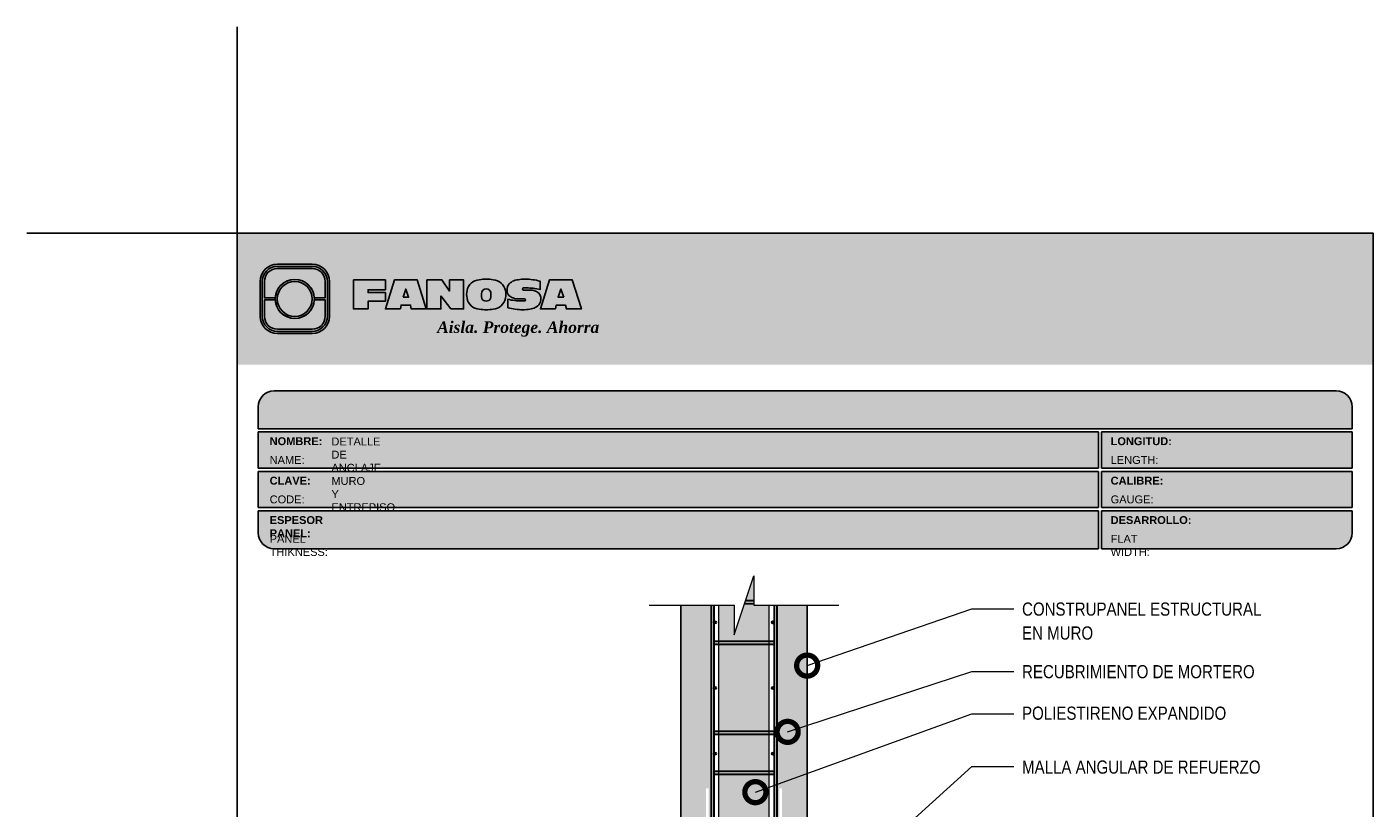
# Model space of a CAD drawing. Header units: millimetres. Extents: x 0 to 30, y 0 to 35.5.
# Tile 2 of 2: x 0 to 25.6, y 20.7 to 35.5. Entities that reach past the tile are written whole.
import ezdxf

# ---------------------------------------------------------------- set-up
doc = ezdxf.new("R2010")
doc.units = ezdxf.units.MM
doc.linetypes.add('CONTINUA', pattern=[0])
doc.linetypes.add('DASHED2', pattern=[9.524999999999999, 6.35, -3.175])
for name, color, linetype, lineweight in [('CONSTRUPANEL', 170, 'Continuous', 20), ('hatch', 252, 'Continuous', 0), ('LAMINA ACCESORIOS', 1, 'Continuous', 30), ('TEXTO', 7, 'DASHED2', 0), ('TEXTO CUADRO DATOS', 251, 'Continuous', 0)]:
    doc.layers.add(name, color=color, linetype=linetype, lineweight=lineweight)
doc.styles.add('Erika', font='techl___.ttf', dxfattribs={"height": 0.25})
doc.styles.get("Standard").update_dxf_attribs({"font": 'arial.ttf'})
doc.dimstyles.new('Erika', dxfattribs={"dimtxt": 0.25, "dimasz": 0.8, "dimexe": 0.5, "dimexo": 0.5, "dimgap": 0, "dimtad": 0, "dimlfac": 0.1, "dimzin": 1, "dimdsep": 46, "dimtxsty": 'Erika', "dimblk": 'DOTSMALL', "dimcen": 2.5, "dimse1": 1, "dimse2": 1, "dimclrd": 252, "dimclre": 252, "dimclrt": 256, "dimadec": 0, "dimazin": 0, "dimtfac": 1, "dimtmove": 0, "dimatfit": 3, "dimldrblk": 'DOTSMALL', "dimfxl": 1, "dimlwd": 0, "dimlwe": 0, "dimarcsym": 0})

# ---------------------------------------------------------------- blocks, each defined once
blk = doc.blocks.new('_DotSmall')
at = {"color": 0, "linetype": 'ByBlock', "const_width": 0.5}
blk.add_lwpolyline([(-0.0625, 0, 1), (0.0625, 0, 1)], format="xyb", close=True, dxfattribs=at)
blk = doc.blocks.new('LOGO 1')
h = blk.add_hatch(color=7)
h.set_gradient(color1=(255, 255, 255), color2=(0, 0, 255), rotation=180, tint=1)
h.paths.add_polyline_path([(362.633524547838, 273.3012676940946), (362.633524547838, 270.8012676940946), (384.2235245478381, 270.8012676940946), (384.2235245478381, 273.3012676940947)])
at = {"true_color": 0xffffff}
h = blk.add_hatch(color=7, dxfattribs=at)
edge = h.paths.add_edge_path()
edge.add_arc((364.057378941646, 271.7212676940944), 0.3299999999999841, -89.99999999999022, 9.890754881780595e-12, ccw=False)
edge.add_line((364.0573789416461, 271.3912676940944), (363.3973789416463, 271.3912676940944))
edge.add_arc((363.3973789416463, 271.7212676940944), 0.3299999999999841, 179.9999999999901, 269.9999999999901, ccw=False)
edge.add_line((363.0673789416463, 271.7212676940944), (363.0673789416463, 272.3812676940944))
edge.add_arc((363.3973789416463, 272.3812676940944), 0.3299999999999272, 90, 180, ccw=False)
edge.add_line((363.3973789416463, 272.7112676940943), (364.0573789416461, 272.7112676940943))
edge.add_arc((364.0573789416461, 272.3812676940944), 0.3299999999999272, 0, 90, ccw=False)
edge.add_line((364.387378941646, 272.3812676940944), (364.387378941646, 271.7212676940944))
edge = h.paths.add_edge_path(flags=16)
edge.add_arc((364.0573789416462, 271.7212676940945), 0.2887500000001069, 269.9999999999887, 359.9999999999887, ccw=False)
edge.add_line((364.0573789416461, 271.4325176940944), (363.3973789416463, 271.4325176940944))
edge.add_arc((363.3973789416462, 271.7212676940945), 0.2887500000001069, 180.0000000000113, 270.0000000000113, ccw=False)
edge.add_line((363.1086289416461, 271.7212676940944), (363.1086289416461, 272.3812676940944))
edge.add_arc((363.3973789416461, 272.3812676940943), 0.28875000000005, 89.99999999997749, 179.9999999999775, ccw=False)
edge.add_line((363.3973789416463, 272.6700176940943), (364.0573789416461, 272.6700176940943))
edge.add_arc((364.0573789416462, 272.3812676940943), 0.28875000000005, 2.262368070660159e-11, 90.00000000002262, ccw=False)
edge.add_line((364.3461289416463, 272.3812676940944), (364.3461289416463, 271.7212676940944))
for color, points in [(30, [(364.0980555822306, 272.0718926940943), (364.3048789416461, 272.0718926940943), (364.3048789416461, 272.3812676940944, 0.4142135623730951), (364.0573789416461, 272.6287676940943), (363.3973789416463, 272.6287676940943, 0.4142135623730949), (363.1498789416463, 272.3812676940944), (363.1498789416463, 272.0718926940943), (363.3567023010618, 272.0718926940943, -0.9459053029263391)]), (170, [(364.3048789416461, 271.7212676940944), (364.3048789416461, 272.0306426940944), (364.0980555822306, 272.0306426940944, -0.9459053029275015), (363.3567023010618, 272.0306426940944), (363.1498789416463, 272.0306426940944), (363.1498789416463, 271.7212676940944, 0.4142135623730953), (363.3973789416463, 271.4737676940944), (364.057378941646, 271.4737676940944, 0.4142135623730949)])]:
    blk.add_hatch(color=color).paths.add_polyline_path(points)
h = blk.add_hatch(color=7, dxfattribs=at)
h.paths.add_polyline_path([(363.3561289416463, 272.0512676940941, 1), (364.0986289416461, 272.0512676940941, 1)])
h.paths.add_polyline_path([(364.0602079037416, 272.0512676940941, -1), (363.3945499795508, 272.0512676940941, -1)], flags=16)
h = blk.add_hatch(color=252)
h.set_gradient(color1=(132, 132, 132), rotation=70.00000000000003, tint=1, name='SPHERICAL')
h.paths.add_polyline_path([(364.0602079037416, 272.0512676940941, 1), (363.3945499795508, 272.0512676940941, 1)])
blk.add_hatch(color=7, dxfattribs=at).paths.add_polyline_path([(364.8420585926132, 272.4104305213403), (365.4501879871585, 272.4104305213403), (365.4501879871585, 272.2247109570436), (365.119665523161, 272.2247109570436), (365.119665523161, 272.1719110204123), (365.4501879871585, 272.1719110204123), (365.4501879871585, 272.00471122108), (365.119665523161, 272.00471122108), (365.119665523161, 271.8609844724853), (364.8420585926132, 271.8609844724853)])
h = blk.add_hatch(color=7, dxfattribs=at)
h.paths.add_polyline_path([(365.620750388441, 272.4104305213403), (365.4485062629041, 271.8609844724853), (365.7332546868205, 271.8609844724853), (365.7479187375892, 271.934277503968), (365.9266795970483, 271.934277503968), (365.9413436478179, 271.8609844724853), (366.2260920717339, 271.8609844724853), (366.0538479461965, 272.4104305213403)])
h.paths.add_polyline_path([(365.837299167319, 272.2366800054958), (365.8906148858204, 272.0814774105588), (365.7839834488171, 272.0814774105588)], flags=16)
h = blk.add_hatch(color=7, dxfattribs=at)
h.paths.add_polyline_path([(366.9358659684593, 272.4104305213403), (366.6709453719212, 272.4104305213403), (366.6709453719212, 272.1991139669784), (366.5221127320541, 272.4104305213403), (366.2395855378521, 272.4104305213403), (366.2395855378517, 271.8609844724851), (366.5045061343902, 271.8609844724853), (366.5045061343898, 272.1071001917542), (366.6947223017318, 271.8609844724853), (366.9358659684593, 271.8609844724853)])
h.paths.add_polyline_path([(367.4970415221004, 272.4140725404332, 0.09403921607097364), (367.2339520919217, 272.4140725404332, 0.3497782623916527), (367.0006865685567, 272.2074327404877, 0.09737279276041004), (367.0006865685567, 272.0639822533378, 0.3497782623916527), (367.2339520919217, 271.8573424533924, 0.09403921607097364), (367.4970415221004, 271.8573424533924, 0.3497782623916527), (367.7303070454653, 272.0639822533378, 0.09737279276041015), (367.7303070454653, 272.2074327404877, 0.3497782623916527)])
h.paths.add_polyline_path([(367.2999959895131, 272.2148320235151, -0.3799377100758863), (367.4309976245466, 272.2148320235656, -0.158874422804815), (367.4503779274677, 272.1817168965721, -0.1263576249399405), (367.44577155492, 272.0572845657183, -0.2142742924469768), (367.4126854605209, 272.0188340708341, -0.2226123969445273), (367.318308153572, 272.0188340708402, -0.2142742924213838), (367.2852220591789, 272.0572845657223, -0.1263576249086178), (367.2806156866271, 272.1817168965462, -0.1588744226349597)], flags=16)
h.paths.add_polyline_path([(368.0775589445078, 272.2601931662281), (368.1276424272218, 272.2601931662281, -0.05869489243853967), (368.3904870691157, 272.2278050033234), (368.3904870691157, 272.3881713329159, 0.06395994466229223), (368.1046346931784, 272.4264429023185, 0.04691611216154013), (367.9730899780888, 272.4140725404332, 0.2229690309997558), (367.7857619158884, 272.3139728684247, 0.1654172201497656), (367.7667124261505, 272.182419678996, 0.1952229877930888), (367.8161538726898, 272.1004656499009, 0.07724634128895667), (367.887655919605, 272.0635888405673, 0.08066867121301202), (367.9607834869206, 272.0517133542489), (368.0895714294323, 272.0517133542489, -1), (368.0895714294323, 272.0112218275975), (368.0394879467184, 272.0112218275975, -0.05869489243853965), (367.7766433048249, 272.0436099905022), (367.7766433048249, 271.8832436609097, 0.0639599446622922), (368.0624956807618, 271.8449720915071, 0.04691611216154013), (368.1940403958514, 271.8573424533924, 0.2229690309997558), (368.3813684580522, 271.9574421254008, 0.2091142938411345), (368.391184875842, 272.1225548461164, 0.1301021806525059), (368.3636451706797, 272.1610969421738, 0.09267767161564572), (368.2794744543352, 272.2078261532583, 0.08066867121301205), (368.2063468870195, 272.2197016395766), (368.0775589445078, 272.2197016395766, -1)])
h.paths.add_polyline_path([(369.0017330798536, 272.4104305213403), (368.5686355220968, 272.4104305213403), (368.3963913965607, 271.8609844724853), (368.6811398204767, 271.8609844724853), (368.6958038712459, 271.934277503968), (368.8745647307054, 271.934277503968), (368.8892287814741, 271.8609844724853), (369.1739772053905, 271.8609844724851)])
h.paths.add_polyline_path([(368.7851843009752, 272.2366800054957), (368.8385000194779, 272.0814774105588), (368.7318685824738, 272.0814774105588)], flags=16)
at = {"color": 7, "true_color": 0xffffff}
for points in [[(364.387378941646, 271.7212676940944, -0.414213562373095), (364.0573789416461, 271.3912676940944), (363.3973789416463, 271.3912676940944, -0.414213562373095), (363.0673789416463, 271.7212676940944), (363.0673789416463, 272.3812676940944, -0.414213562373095), (363.3973789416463, 272.7112676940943), (364.0573789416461, 272.7112676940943, -0.4142135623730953), (364.387378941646, 272.3812676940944)], [(364.3461289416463, 271.7212676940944, -0.4142135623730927), (364.0573789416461, 271.4325176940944), (363.3973789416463, 271.4325176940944, -0.4142135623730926), (363.1086289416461, 271.7212676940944), (363.1086289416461, 272.3812676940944, -0.414213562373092), (363.3973789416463, 272.6700176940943), (364.0573789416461, 272.6700176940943, -0.4142135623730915), (364.3461289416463, 272.3812676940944)], [(367.7303070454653, 272.2074327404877, 0.3497782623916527), (367.4970415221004, 272.4140725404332, 0.09403921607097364), (367.2339520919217, 272.4140725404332, 0.3497782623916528), (367.0006865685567, 272.2074327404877, 0.09737279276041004), (367.0006865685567, 272.0639822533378, 0.3497782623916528), (367.2339520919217, 271.8573424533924, 0.09403921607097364), (367.4970415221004, 271.8573424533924, 0.3497782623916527), (367.7303070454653, 272.0639822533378, 0.09737279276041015)], [(368.3637508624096, 272.1610094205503, 0.09280978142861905), (368.2794744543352, 272.2078261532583, 0.08066867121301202), (368.2063468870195, 272.2197016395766), (368.0775589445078, 272.2197016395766, -0.9999999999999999), (368.0775589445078, 272.2601931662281), (368.1276424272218, 272.2601931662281, -0.05869489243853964), (368.3904870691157, 272.2278050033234), (368.3904870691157, 272.3881713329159, 0.06395994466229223), (368.1046346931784, 272.4264429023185, 0.04691611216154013), (367.9730899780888, 272.4140725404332, 0.2229690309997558), (367.7857619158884, 272.3139728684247, 0.1654172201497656), (367.7667124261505, 272.182419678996, 0.1952229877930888), (367.8161538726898, 272.1004656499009, 0.07724634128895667), (367.887655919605, 272.0635888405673, 0.08066867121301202), (367.9607834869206, 272.0517133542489), (368.0895714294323, 272.0517133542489, -0.9999999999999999), (368.0895714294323, 272.0112218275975), (368.0394879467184, 272.0112218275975, -0.05869489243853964), (367.7766433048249, 272.0436099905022), (367.7766433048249, 271.8832436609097, 0.06395994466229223), (368.0624956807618, 271.8449720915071, 0.04691611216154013), (368.1940403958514, 271.8573424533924, 0.2229690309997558), (368.3813684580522, 271.9574421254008, 0.2091142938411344), (368.391184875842, 272.1225548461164, 0.1341802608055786)], [(367.2852220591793, 272.0572845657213, 0.2142742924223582), (367.318308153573, 272.0188340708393, 0.2226123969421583), (367.4126854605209, 272.0188340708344, 0.2142742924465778), (367.44577155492, 272.0572845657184, 0.1263576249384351), (367.4503779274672, 272.1817168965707, 0.1588744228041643), (367.4309976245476, 272.2148320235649, 0.379937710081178), (367.2999959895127, 272.2148320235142, 0.1588744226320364), (367.2806156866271, 272.1817168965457, 0.1263576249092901)]]:
    blk.add_lwpolyline(points, format="xyb", close=True, dxfattribs=at)
at = {"color": 30}
blk.add_lwpolyline([(364.3048789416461, 272.0718926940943), (364.3048789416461, 272.3812676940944, 0.414213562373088), (364.0573789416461, 272.6287676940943), (363.3973789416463, 272.6287676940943, 0.4142135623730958), (363.1498789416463, 272.3812676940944), (363.1498789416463, 272.0718926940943), (363.3567023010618, 272.0718926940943, -0.9459053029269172), (364.0980555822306, 272.0718926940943)], format="xyb", close=True, dxfattribs=at)
at = {"color": 7, "true_color": 0xffffff}
for points in [[(364.8420585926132, 272.4104305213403), (365.4501879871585, 272.4104305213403), (365.4501879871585, 272.2247109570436), (365.119665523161, 272.2247109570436), (365.119665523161, 272.1719110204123), (365.4501879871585, 272.1719110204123), (365.4501879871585, 272.00471122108), (365.119665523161, 272.00471122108), (365.119665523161, 271.8609844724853), (364.8420585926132, 271.8609844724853)], [(365.7332546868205, 271.8609844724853), (365.4485062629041, 271.8609844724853), (365.620750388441, 272.4104305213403), (366.0538479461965, 272.4104305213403), (366.2260920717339, 271.8609844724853), (365.9413436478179, 271.8609844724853), (365.9266795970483, 271.934277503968), (365.7479187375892, 271.934277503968)], [(366.5045061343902, 272.1071001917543), (366.5045061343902, 271.8609844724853), (366.2395855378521, 271.8609844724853), (366.2395855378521, 272.4104305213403), (366.5221127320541, 272.4104305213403), (366.6709453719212, 272.1991139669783), (366.6709453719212, 272.4104305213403), (366.9358659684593, 272.4104305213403), (366.9358659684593, 271.8609844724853), (366.6947223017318, 271.8609844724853)], [(368.8745647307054, 271.934277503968), (368.8892287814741, 271.8609844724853), (369.1739772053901, 271.8609844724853), (369.0017330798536, 272.4104305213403), (368.5686355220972, 272.4104305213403), (368.3963913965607, 271.8609844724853), (368.6811398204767, 271.8609844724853), (368.6958038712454, 271.934277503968)], [(365.7839834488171, 272.0814774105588), (365.837299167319, 272.2366800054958), (365.8906148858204, 272.0814774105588)], [(368.8385000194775, 272.0814774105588), (368.7851843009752, 272.2366800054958), (368.7318685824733, 272.0814774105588)]]:
    blk.add_lwpolyline(points, close=True, dxfattribs=at)
at = {"color": 170}
blk.add_lwpolyline([(363.3567023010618, 272.0306426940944, 0.9459053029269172), (364.0980555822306, 272.0306426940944), (364.3048789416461, 272.0306426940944), (364.3048789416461, 271.7212676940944, -0.4142135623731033), (364.0573789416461, 271.4737676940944), (363.3973789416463, 271.4737676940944, -0.414213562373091), (363.1498789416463, 271.7212676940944), (363.1498789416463, 272.0306426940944)], format="xyb", close=True, dxfattribs=at)
at = {"color": 7, "true_color": 0xffffff}
for radius in [0.3712499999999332, 0.332828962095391]:
    blk.add_circle((363.7273789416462, 272.0512676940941), radius, dxfattribs=at)
at = {"color": 254, "insert": (366.4315877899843, 271.623287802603), "char_height": 0.22, "width": 5.448476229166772, "attachment_point": 1}
blk.add_mtext('{\\fBookman Old Style|b1|i1|c0|p18;\\C255;\\c16777215;Aisla. Protege. Ahorra}', dxfattribs=at)

msp = doc.modelspace()

# ---------------------------------------------------------------- hatches: boundary and pattern name
at = {"true_color": 0xb3b3b3}
msp.add_hatch(color=253, dxfattribs=at).paths.add_polyline_path([(25.18824224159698, 27.87273601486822), (25.18824224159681, 28.29273601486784, 0.4142135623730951), (24.8882422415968, 28.59273601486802), (4.6982422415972, 28.59273601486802, 0.4142135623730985), (4.398242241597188, 28.2927360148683), (4.398242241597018, 27.87273601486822)])
h = msp.add_hatch(color=253, dxfattribs=at)
h.paths.add_polyline_path([(4.398242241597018, 27.81273601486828), (4.398242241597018, 27.12273601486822), (20.36773371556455, 27.12273601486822), (20.36773371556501, 27.81273601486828)])
h.paths.add_polyline_path([(20.36773371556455, 26.37273601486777), (20.36773371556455, 27.06273601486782), (4.398242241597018, 27.06273601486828), (4.398242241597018, 26.37273601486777)])
h.paths.add_polyline_path([(20.36773371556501, 25.59273601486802), (20.36773371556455, 26.31273601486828), (4.398242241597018, 26.31273601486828), (4.398242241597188, 25.89273601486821, 0.4142135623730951), (4.6982422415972, 25.59273601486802)])
h.paths.add_polyline_path([(20.42773371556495, 26.31273601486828), (20.42773371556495, 25.59273601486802), (24.8882422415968, 25.59273601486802, 0.4142135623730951), (25.18824224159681, 25.89273601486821), (25.18824224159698, 26.31273601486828)])
h.paths.add_polyline_path([(20.42773371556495, 27.06273601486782), (20.42773371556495, 26.37273601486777), (25.18824224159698, 26.37273601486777), (25.18824224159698, 27.06273601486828)])
h.paths.add_polyline_path([(20.42773371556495, 27.81273601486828), (20.42773371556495, 27.12273601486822), (25.18824224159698, 27.12273601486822), (25.18824224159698, 27.81273601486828)])
at = {"layer": 'hatch', "lineweight": 0}
h = msp.add_hatch(dxfattribs=at)
h.set_pattern_fill('HONEY', color=256, scale=0.8, angle=105, style=0)
h.set_pattern_definition([(105, (-422.9984927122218, -2804.216929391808), (-0.1224744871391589, 0.1224744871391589), [0.1, -0.2]), (225, (-422.9984927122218, -2804.216929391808), (-0.0448287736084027, -0.1673032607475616), [0.1, -0.2]), (165, (-422.9984927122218, -2804.216929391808), (-0.1673032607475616, -0.04482877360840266), [-0.2, 0.1])])
h.paths.add_polyline_path([(13.15098064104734, 22.12313601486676), (14.11098064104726, 22.12313601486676), (14.11098064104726, 23.77913601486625), (13.15098064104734, 23.77913601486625)])
h.paths.add_polyline_path([(14.11098064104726, 21.36473601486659), (14.11098064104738, 22.06553601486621), (13.15098064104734, 22.06553601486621), (13.15098064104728, 21.36473601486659)])
h.paths.add_polyline_path([(13.15098064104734, 21.3071360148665), (13.15098064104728, 19.61273601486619), (14.11098064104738, 19.61273601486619), (14.11098064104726, 21.3071360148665)])
h.paths.add_polyline_path([(14.11098064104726, 18.84473601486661), (14.11098064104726, 19.55513601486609), (13.15098064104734, 19.55513601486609), (13.15098064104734, 18.84473601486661)])
h.paths.add_polyline_path([(14.11098064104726, 18.78713601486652), (13.15098064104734, 18.78713601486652), (13.15098064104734, 17.41586974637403), (14.11098064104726, 17.41586974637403)])
h.paths.add_polyline_path([(14.11098064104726, 17.13113601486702), (14.11098064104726, 17.3006697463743), (13.15098064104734, 17.3006697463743), (13.15098064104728, 17.13113601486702)])
h.paths.add_polyline_path([(14.11098064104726, 16.3727360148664), (14.11098064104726, 17.07353601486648), (13.15098064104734, 17.07353601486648), (13.15098064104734, 16.3727360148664)])
h.paths.add_polyline_path([(14.11098064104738, 16.31513601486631), (13.15098064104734, 16.31513601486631), (13.15098064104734, 14.620736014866), (14.11098064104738, 14.620736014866)])
h.paths.add_polyline_path([(14.11098064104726, 13.85273601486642), (14.11098064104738, 14.56313601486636), (13.15098064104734, 14.56313601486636), (13.15098064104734, 13.85273601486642)])
h.paths.add_polyline_path([(13.15098064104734, 12.13913601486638), (14.11098064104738, 12.13913601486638), (14.11098064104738, 13.79513601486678), (13.15098064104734, 13.79513601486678)])
h.paths.add_polyline_path([(14.11098064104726, 11.38073601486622), (14.11098064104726, 12.08153601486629), (13.15098064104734, 12.08153601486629), (13.15098064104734, 11.38073601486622)])
h.paths.add_polyline_path([(14.11098064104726, 11.32313601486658), (13.15098064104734, 11.32313601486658), (13.15098064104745, 9.628736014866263), (14.11098064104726, 9.628736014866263)])
h.paths.add_polyline_path([(13.15098064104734, 9.571136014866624), (13.15098064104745, 8.860736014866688), (14.11098064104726, 8.860736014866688), (14.11098064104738, 9.571136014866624)])
h.paths.add_polyline_path([(13.82047430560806, 8.80313601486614), (13.82047430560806, 8.333813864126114), (14.11098064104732, 8.333813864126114), (14.11098064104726, 8.80313601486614)])
h.paths.add_polyline_path([(13.44148697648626, 7.766649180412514), (13.791682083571, 8.803136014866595), (13.15098064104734, 8.80313601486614), (13.15098064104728, 8.333813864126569), (13.4414869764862, 8.333813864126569)])
h.paths.add_polyline_path([(13.82047430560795, 25.0751127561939), (13.661549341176, 24.60473601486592), (13.82047430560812, 24.60473601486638)])
h.paths.add_polyline_path([(14.11098064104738, 24.52057308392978), (13.82047430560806, 24.52057308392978), (13.82047430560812, 24.54713601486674), (13.64208817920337, 24.54713601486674), (13.4414869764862, 23.95340840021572), (13.4414869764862, 24.52057308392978), (13.15098064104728, 24.52057308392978), (13.15098064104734, 23.83673601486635), (14.11098064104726, 23.83673601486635)])
at = {"layer": 'hatch', "linetype": 'Continuous', "lineweight": 0}
h = msp.add_hatch(dxfattribs=at)
h.set_pattern_fill('AR-CONC', color=256, scale=0.1, angle=90, style=0)
h.set_pattern_definition([(140, (-422.9984927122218, -2804.216929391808), (0.06275213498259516, 0.7172601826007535), [0.07500000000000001, -0.8250000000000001]), (85.00000000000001, (-422.9984927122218, -2804.216929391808), (-0.7521921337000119, -0.138751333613), [0.06, -0.66]), (190.45144446, (-422.9932633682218, -2804.157157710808), (-0.6894399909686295, 0.578508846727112), [0.063740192, -0.701142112]), (136.1842, (-423.1984927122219, -2804.216929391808), (0.1655192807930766, 1.067241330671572), [0.1124999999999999, -1.237499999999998]), (186.63563549, (-423.1846994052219, -2804.127992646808), (-0.9741186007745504, 0.9346619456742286), [0.09561034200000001, -1.05171376]), (81.18416399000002, (-423.1984927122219, -2804.216929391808), (-0.9741186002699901, 0.9346619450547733), [0.09000000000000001, -0.990000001]), (111, (-423.1484927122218, -2804.116929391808), (0.4026188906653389, 0.5969070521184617), [0.07500000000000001, -0.8250000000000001]), (56.00000000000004, (-423.1484927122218, -2804.116929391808), (-0.7251500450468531, 0.2433153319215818), [0.06, -0.66]), (161.45144474, (-423.1149411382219, -2804.067187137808), (-0.3225311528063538, 0.8402223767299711), [0.06374018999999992, -0.7011421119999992]), (127.5, (-422.9984927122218, -2804.216929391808), (-0.3328938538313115, 0.01215985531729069), [0, -0.652, 0, -0.67, 0, -0.6625000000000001]), (97.49999999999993, (-422.9984927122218, -2804.216929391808), (-0.3944117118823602, 0.2630695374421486), [0, -0.382, 0, -0.637, 0, -0.2525]), (57.49999999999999, (-422.9984927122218, -2804.439929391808), (0.02255487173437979, 0.533822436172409), [0, -0.2499999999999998, 0, -0.7799999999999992, 0, -1.034999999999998]), (47.5, (-422.9984927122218, -2804.539929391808), (-0.1001049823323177, 0.5831861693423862), [0, -0.325, 0, -0.518, 0, -0.735])])
edge = h.paths.add_edge_path()
edge.add_line((12.43098064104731, 17.88057308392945), (7.151775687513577, 17.88057308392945))
edge.add_line((7.151775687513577, 17.88057308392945), (7.894049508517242, 17.06457308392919))
edge.add_line((7.894049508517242, 17.06457308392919), (12.45281441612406, 17.06457308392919))
edge.add_line((12.45281441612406, 17.06457308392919), (12.45641066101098, 17.07132861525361))
edge.add_arc((12.4834772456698, 17.12217308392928), 0.05760000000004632, 180, 241.9718060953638, ccw=False)
edge.add_arc((12.48347724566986, 17.12217308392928), 0.05760000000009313, 90.00000000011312, 180, ccw=False)
edge.add_line((12.48347724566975, 17.17977308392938), (9.103934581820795, 17.17977308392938))
edge.add_line((9.103934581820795, 17.17977308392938), (9.103934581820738, 17.23014669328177))
edge.add_line((9.103934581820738, 17.23014669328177), (9.849464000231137, 17.23014669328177))
edge.add_arc((9.849464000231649, 17.26540821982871), 0.0352615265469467, 180.0000000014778, 269.9999999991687, ccw=False)
edge.add_arc((9.84946400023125, 17.2654082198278), 0.03526152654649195, 90.00000000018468, 180, ccw=False)
edge.add_line((9.849464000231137, 17.3006697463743), (8.398884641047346, 17.3006697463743))
edge.add_arc((8.398884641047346, 17.35826974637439), 0.05760000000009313, 90, 270, ccw=False)
edge.add_line((8.398884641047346, 17.41586974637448), (12.90714208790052, 17.41586974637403))
edge.add_line((12.90714208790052, 17.41586974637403), (12.90714208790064, 18.77661650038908))
edge.add_arc((12.8718805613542, 18.77661646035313), 0.03526152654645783, -180.0000650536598, 6.50536597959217e-05, ccw=False)
edge.add_arc((12.8718805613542, 18.77661654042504), 0.03526152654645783, -6.50536597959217e-05, 180.0000650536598, ccw=False)
edge.add_line((12.90714208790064, 18.77661650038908), (12.90714208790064, 20.28782478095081))
edge.add_arc((12.87188056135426, 20.2878247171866), 0.03526152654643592, -180.00010360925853, 0.00010360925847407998, ccw=False)
edge.add_arc((12.87188056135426, 20.28782484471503), 0.03526152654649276, -0.00010360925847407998, 180.0001036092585, ccw=False)
edge.add_line((12.90714208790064, 20.28782478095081), (12.90714208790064, 21.03335419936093))
edge.add_line((12.90714208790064, 21.03335419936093), (12.95751569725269, 21.03335419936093))
edge.add_line((12.95751569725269, 21.03335419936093), (12.95751569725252, 17.41586974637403))
edge.add_line((12.95751569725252, 17.41586974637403), (13.00688464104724, 17.41586974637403))
edge.add_line((13.00688464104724, 17.41586974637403), (13.00688464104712, 24.52057308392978))
edge.add_line((13.00688464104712, 24.52057308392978), (12.43098064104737, 24.52057308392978))
edge.add_line((12.43098064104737, 24.52057308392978), (12.43098064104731, 17.88057308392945))
h.paths.add_polyline_path([(6.993077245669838, 17.06457308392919), (7.894049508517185, 17.06457308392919), (7.151775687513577, 17.88057308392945), (6.993077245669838, 17.88057308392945)])
edge = h.paths.add_edge_path()
edge.add_line((12.59867724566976, 15.2885730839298), (12.80278094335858, 15.2885730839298))
edge.add_line((12.80278094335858, 15.2885730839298), (12.8027809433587, 15.24057308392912))
edge.add_line((12.8027809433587, 15.24057308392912), (12.39385598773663, 15.24057308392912))
edge.add_line((12.39385598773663, 15.24057308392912), (12.37224854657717, 15.21511321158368))
edge.add_line((12.37224854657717, 15.21511321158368), (12.88195528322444, 15.21511321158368))
edge.add_arc((12.88195528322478, 15.13955279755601), 0.07556041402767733, -3.448121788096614e-10, 90.00000000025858, ccw=False)
edge.add_line((12.95751569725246, 15.13955279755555), (12.95751569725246, 11.36153209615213))
edge.add_line((12.95751569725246, 11.36153209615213), (12.90714208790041, 11.36153209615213))
edge.add_line((12.90714208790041, 11.36153209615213), (12.90714208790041, 12.10706151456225))
edge.add_arc((12.87188056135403, 12.10706148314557), 0.03526152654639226, -180.00005104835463, 5.104835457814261e-05, ccw=False)
edge.add_arc((12.87188056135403, 12.10706154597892), 0.0352615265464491, -5.104835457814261e-05, 180.0000510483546, ccw=False)
edge.add_line((12.90714208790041, 12.10706151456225), (12.90714208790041, 13.61826979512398))
edge.add_arc((12.87188056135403, 13.6182697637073), 0.03526152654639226, -180.00005104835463, 5.104835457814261e-05, ccw=False)
edge.add_arc((12.87188056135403, 13.61826982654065), 0.0352615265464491, -5.104835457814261e-05, 180.0000510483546, ccw=False)
edge.add_line((12.90714208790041, 13.61826979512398), (12.90714208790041, 15.12947807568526))
edge.add_arc((12.87188056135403, 15.12947804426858), 0.03526152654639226, -180.00005104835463, 5.104835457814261e-05, ccw=False)
edge.add_arc((12.87188056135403, 15.1294780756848), 0.03526152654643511, 90, 179.9999999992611, ccw=False)
edge.add_line((12.87188056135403, 15.16473960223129), (12.32949716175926, 15.16473960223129))
edge.add_line((12.32949716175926, 15.16473960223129), (12.16746113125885, 14.97381386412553))
edge.add_line((12.16746113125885, 14.97381386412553), (12.43098064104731, 14.97381386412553))
edge.add_line((12.43098064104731, 14.97381386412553), (12.43098064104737, 8.333813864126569))
edge.add_line((12.43098064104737, 8.333813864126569), (13.00688464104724, 8.333813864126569))
edge.add_line((13.00688464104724, 8.333813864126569), (13.00688464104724, 17.22107384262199))
edge.add_line((13.00688464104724, 17.22107384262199), (13.00688464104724, 17.3006697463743))
edge.add_line((13.00688464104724, 17.3006697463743), (12.95751569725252, 17.3006697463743))
edge.add_line((12.95751569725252, 17.3006697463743), (12.95751569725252, 17.25533349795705))
edge.add_arc((12.88195528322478, 17.25533349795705), 0.07556041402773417, -90.00000000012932, 0, ccw=False)
edge.add_line((12.88195528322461, 17.17977308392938), (12.48347724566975, 17.17977308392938))
edge.add_arc((12.48347724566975, 17.12217308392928), 0.05760000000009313, 0, 90, ccw=False)
edge.add_arc((12.48347724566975, 17.12217308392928), 0.05760000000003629, -90, 0, ccw=False)
edge.add_line((12.48347724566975, 17.06457308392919), (12.80278094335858, 17.06457308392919))
edge.add_line((12.80278094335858, 17.06457308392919), (12.80278094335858, 17.01657308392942))
edge.add_line((12.80278094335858, 17.01657308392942), (12.59867724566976, 17.01657308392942))
edge.add_line((12.59867724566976, 17.01657308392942), (12.59867724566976, 15.2885730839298))
edge = h.paths.add_edge_path()
edge.add_line((12.54107724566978, 17.01657308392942), (12.42726205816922, 17.01657308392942))
edge.add_line((12.42726205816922, 17.01657308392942), (12.04688464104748, 16.30203566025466))
edge.add_line((12.04688464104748, 16.30203566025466), (12.04688464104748, 15.38345617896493))
edge.add_line((12.04688464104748, 15.38345617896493), (11.83067724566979, 15.38345617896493))
edge.add_line((11.83067724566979, 15.38345617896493), (11.83067724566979, 15.2885730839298))
edge.add_line((11.83067724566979, 15.2885730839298), (12.18587724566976, 15.2885730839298))
edge.add_arc((12.18587724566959, 15.31257308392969), 0.02399999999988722, 180.0000000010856, 270.0000000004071, ccw=False)
edge.add_arc((12.18587724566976, 15.31257308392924), 0.02400000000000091, 0, 180, ccw=False)
edge.add_arc((12.18587724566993, 15.31257308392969), 0.02399999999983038, 269.9999999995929, 359.9999999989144, ccw=False)
edge.add_line((12.18587724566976, 15.2885730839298), (12.43459292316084, 15.2885730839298))
edge.add_line((12.43459292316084, 15.2885730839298), (12.44620620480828, 15.30225691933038))
edge.add_arc((12.48347724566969, 15.34617308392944), 0.05759999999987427, 180, 229.6791944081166, ccw=False)
edge.add_arc((12.48347724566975, 15.34617308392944), 0.05759999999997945, 0, 180, ccw=False)
edge.add_line((12.54107724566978, 15.34617308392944), (12.54107724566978, 17.01657308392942))
edge = h.paths.add_edge_path()
edge.add_line((11.33981799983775, 14.97381386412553), (11.44145555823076, 15.16473960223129))
edge.add_line((11.44145555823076, 15.16473960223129), (11.36067228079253, 15.16473960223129))
edge.add_arc((11.36067228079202, 15.12947807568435), 0.0352615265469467, 1.4778152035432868e-09, 89.99999999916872, ccw=False)
edge.add_arc((11.36067228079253, 15.12947805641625), 0.03526152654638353, -180.00003130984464, 3.13098447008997e-05, ccw=False)
edge.add_arc((11.36067228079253, 15.1294780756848), 0.03526152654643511, 90, 179.9999999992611, ccw=False)
edge.add_line((11.36067228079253, 15.16473960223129), (9.849464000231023, 15.16473960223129))
edge.add_arc((9.849464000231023, 15.1294780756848), 0.03526152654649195, 7.389076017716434e-10, 90, ccw=False)
edge.add_arc((9.849464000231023, 15.12947805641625), 0.03526152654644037, -180.00003130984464, 3.13098447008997e-05, ccw=False)
edge.add_arc((9.849464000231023, 15.1294780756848), 0.03526152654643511, 90, 179.9999999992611, ccw=False)
edge.add_line((9.849464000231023, 15.16473960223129), (9.103934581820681, 15.16473960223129))
edge.add_line((9.103934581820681, 15.16473960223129), (9.103934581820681, 15.21511321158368))
edge.add_line((9.103934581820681, 15.21511321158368), (11.46827148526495, 15.21511321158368))
edge.add_line((11.46827148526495, 15.21511321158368), (11.48182481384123, 15.24057308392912))
edge.add_line((11.48182481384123, 15.24057308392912), (11.10430935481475, 15.24057308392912))
edge.add_line((11.10430935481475, 15.24057308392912), (6.993077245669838, 15.24057308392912))
edge.add_line((6.993077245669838, 15.24057308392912), (6.993077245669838, 14.97381386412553))
edge.add_line((6.993077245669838, 14.97381386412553), (11.33981799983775, 14.97381386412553))
h.paths.add_polyline_path([(12.1674611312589, 14.97381386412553), (12.32949716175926, 15.16473960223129), (11.4414555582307, 15.16473960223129), (11.33981799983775, 14.97381386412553)])
edge = h.paths.add_edge_path()
edge.add_line((14.2550766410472, 8.333813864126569), (14.83098064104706, 8.333813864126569))
edge.add_line((14.83098064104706, 8.333813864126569), (14.83098064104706, 14.97381386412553))
edge.add_line((14.83098064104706, 14.97381386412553), (15.09450015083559, 14.97381386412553))
edge.add_line((15.09450015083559, 14.97381386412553), (14.93246412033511, 15.16473960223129))
edge.add_line((14.93246412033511, 15.16473960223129), (14.39008072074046, 15.16473960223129))
edge.add_arc((14.39008072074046, 15.1294780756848), 0.03526152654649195, 7.389076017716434e-10, 90, ccw=False)
edge.add_arc((14.39008072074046, 15.12947804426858), 0.0352615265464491, -180.00005104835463, 5.104835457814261e-05, ccw=False)
edge.add_line((14.35481919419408, 15.12947807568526), (14.35481919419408, 13.61826979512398))
edge.add_arc((14.39008072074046, 13.61826981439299), 0.03526152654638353, -3.13098447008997e-05, 180.0000313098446, ccw=False)
edge.add_arc((14.39008072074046, 13.61826977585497), 0.03526152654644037, -180.00003130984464, 3.13098447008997e-05, ccw=False)
edge.add_line((14.35481919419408, 13.61826979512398), (14.35481919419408, 12.10706151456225))
edge.add_arc((14.39008072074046, 12.10706153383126), 0.03526152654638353, -3.13098447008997e-05, 180.0000313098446, ccw=False)
edge.add_arc((14.39008072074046, 12.10706149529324), 0.03526152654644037, -180.00003130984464, 3.13098447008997e-05, ccw=False)
edge.add_line((14.35481919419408, 12.10706151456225), (14.35481919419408, 11.36153209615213))
edge.add_line((14.35481919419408, 11.36153209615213), (14.30444558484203, 11.36153209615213))
edge.add_line((14.30444558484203, 11.36153209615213), (14.30444558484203, 15.13955279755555))
edge.add_arc((14.38000599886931, 15.13955279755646), 0.07556041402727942, 89.99999999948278, 180.0000000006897, ccw=False)
edge.add_line((14.38000599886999, 15.21511321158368), (14.88971273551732, 15.21511321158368))
edge.add_line((14.88971273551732, 15.21511321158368), (14.86810529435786, 15.24057308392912))
edge.add_line((14.86810529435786, 15.24057308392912), (14.45918033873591, 15.24057308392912))
edge.add_line((14.45918033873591, 15.24057308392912), (14.45918033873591, 15.2885730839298))
edge.add_line((14.45918033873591, 15.2885730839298), (14.66328403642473, 15.2885730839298))
edge.add_line((14.66328403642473, 15.2885730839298), (14.66328403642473, 17.01657308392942))
edge.add_line((14.66328403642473, 17.01657308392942), (14.45918033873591, 17.01657308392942))
edge.add_line((14.45918033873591, 17.01657308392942), (14.45918033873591, 17.06457308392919))
edge.add_line((14.45918033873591, 17.06457308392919), (14.77848403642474, 17.06457308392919))
edge.add_arc((14.77848403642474, 17.12217308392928), 0.05760000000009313, 180, 270, ccw=False)
edge.add_arc((14.77848403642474, 17.12217308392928), 0.05760000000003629, 90, 180, ccw=False)
edge.add_line((14.77848403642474, 17.17977308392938), (14.38000599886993, 17.17977308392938))
edge.add_arc((14.38000599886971, 17.25533349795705), 0.07556041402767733, 180, 270.0000000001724, ccw=False)
edge.add_line((14.30444558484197, 17.25533349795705), (14.30444558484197, 17.3006697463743))
edge.add_line((14.30444558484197, 17.3006697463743), (14.2550766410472, 17.3006697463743))
edge.add_line((14.2550766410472, 17.3006697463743), (14.2550766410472, 17.06457308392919))
edge.add_line((14.2550766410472, 17.06457308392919), (14.2550766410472, 8.333813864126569))
edge = h.paths.add_edge_path()
edge.add_line((14.83469922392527, 17.01657308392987), (14.72088403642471, 17.01657308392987))
edge.add_line((14.72088403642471, 17.01657308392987), (14.72088403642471, 15.34617308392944))
edge.add_arc((14.77848403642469, 15.34617308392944), 0.05759999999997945, 0, 180, ccw=False)
edge.add_arc((14.7784840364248, 15.34617308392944), 0.05759999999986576, -49.67919440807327, 0, ccw=False)
edge.add_line((14.81575507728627, 15.30225691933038), (14.82736835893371, 15.2885730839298))
edge.add_line((14.82736835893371, 15.2885730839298), (15.07608403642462, 15.2885730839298))
edge.add_arc((15.07608403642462, 15.31257308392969), 0.02399999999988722, 180.0000000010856, 270, ccw=False)
edge.add_arc((15.07608403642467, 15.31257308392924), 0.02400000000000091, 0, 180, ccw=False)
edge.add_arc((15.07608403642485, 15.31257308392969), 0.02399999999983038, 269.99999999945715, 359.9999999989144, ccw=False)
edge.add_line((15.07608403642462, 15.2885730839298), (15.4312840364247, 15.2885730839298))
edge.add_line((15.4312840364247, 15.2885730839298), (15.4312840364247, 15.38345617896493))
edge.add_line((15.4312840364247, 15.38345617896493), (15.21507664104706, 15.38345617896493))
edge.add_line((15.21507664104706, 15.38345617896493), (15.21507664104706, 16.30203566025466))
edge.add_line((15.21507664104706, 16.30203566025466), (14.83469922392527, 17.01657308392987))
h.paths.add_polyline_path([(15.21507664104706, 16.30203566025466), (15.21507664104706, 16.91945617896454), (15.4312840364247, 16.91945617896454), (15.4312840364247, 17.01657308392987), (14.83469922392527, 17.01657308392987)], flags=17)
edge = h.paths.add_edge_path()
edge.add_line((14.83098064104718, 22.63889416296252), (14.2550766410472, 22.85843930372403))
edge.add_line((14.2550766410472, 22.85843930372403), (14.2550766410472, 17.41586974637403))
edge.add_line((14.2550766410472, 17.41586974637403), (14.30444558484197, 17.41586974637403))
edge.add_line((14.30444558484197, 17.41586974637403), (14.30444558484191, 21.03335419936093))
edge.add_line((14.30444558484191, 21.03335419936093), (14.35481919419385, 21.03335419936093))
edge.add_line((14.35481919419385, 21.03335419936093), (14.35481919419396, 20.28782478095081))
edge.add_arc((14.3900807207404, 20.28782478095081), 0.03526152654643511, 0, 180, ccw=False)
edge.add_arc((14.3900807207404, 20.2878247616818), 0.03526152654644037, -180.00003130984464, 3.13098447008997e-05, ccw=False)
edge.add_line((14.35481919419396, 20.28782478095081), (14.35481919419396, 18.77661650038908))
edge.add_arc((14.3900807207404, 18.77661651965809), 0.03526152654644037, -3.13098447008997e-05, 180.0000313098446, ccw=False)
edge.add_arc((14.3900807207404, 18.77661648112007), 0.03526152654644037, -180.00003130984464, 3.13098447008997e-05, ccw=False)
edge.add_line((14.35481919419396, 18.77661650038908), (14.35481919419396, 17.41586974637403))
edge.add_line((14.35481919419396, 17.41586974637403), (16.70123132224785, 17.41586974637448))
edge.add_line((16.70123132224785, 17.41586974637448), (17.13809292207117, 17.88057308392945))
edge.add_line((17.13809292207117, 17.88057308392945), (14.83098064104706, 17.88057308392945))
edge.add_line((14.83098064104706, 17.88057308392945), (14.83098064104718, 22.63889416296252))
edge = h.paths.add_edge_path()
edge.add_arc((18.86307664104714, 17.35826974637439), 0.05760000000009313, -90, 90, ccw=False)
edge.add_line((18.86307664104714, 17.3006697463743), (17.41249728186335, 17.3006697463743))
edge.add_arc((17.41249728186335, 17.2654082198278), 0.03526152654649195, 0, 90, ccw=False)
edge.add_arc((17.41249728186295, 17.26540821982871), 0.03526152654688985, 270.00000000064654, 359.9999999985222, ccw=False)
edge.add_line((17.41249728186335, 17.23014669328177), (18.15802670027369, 17.23014669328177))
edge.add_line((18.15802670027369, 17.23014669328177), (18.15802670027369, 17.17977308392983))
edge.add_line((18.15802670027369, 17.17977308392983), (14.77848403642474, 17.17977308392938))
edge.add_arc((14.77848403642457, 17.12217308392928), 0.05760000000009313, 0, 89.99999999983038, ccw=False)
edge.add_arc((14.77848403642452, 17.12217308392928), 0.05760000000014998, -61.97180609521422, 0, ccw=False)
edge.add_line((14.80555062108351, 17.07132861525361), (14.80914686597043, 17.06457308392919))
edge.add_line((14.80914686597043, 17.06457308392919), (20.27519654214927, 17.06457308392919))
edge.add_line((20.27519654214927, 17.06457308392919), (20.27519654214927, 17.88057308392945))
edge.add_line((20.27519654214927, 17.88057308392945), (17.13809292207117, 17.88057308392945))
edge.add_line((17.13809292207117, 17.88057308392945), (16.70123132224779, 17.41586974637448))
edge.add_line((16.70123132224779, 17.41586974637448), (18.86307664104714, 17.41586974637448))
h.paths.add_polyline_path([(14.2550766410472, 22.85843930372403), (14.83098064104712, 22.63889416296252), (14.83098064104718, 24.52057308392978), (14.2550766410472, 24.52057308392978)])
edge = h.paths.add_edge_path()
edge.add_line((15.78013646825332, 15.24057308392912), (15.79368979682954, 15.21511321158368))
edge.add_line((15.79368979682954, 15.21511321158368), (18.15802670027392, 15.21511321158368))
edge.add_line((18.15802670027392, 15.21511321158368), (18.15802670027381, 15.16473960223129))
edge.add_line((18.15802670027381, 15.16473960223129), (17.41249728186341, 15.16473960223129))
edge.add_arc((17.4124972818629, 15.12947807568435), 0.0352615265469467, 1.4778152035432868e-09, 89.99999999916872, ccw=False)
edge.add_arc((17.41249728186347, 15.12947805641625), 0.03526152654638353, -180.00003130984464, 3.13098447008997e-05, ccw=False)
edge.add_arc((17.41249728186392, 15.12947807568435), 0.03526152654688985, 90.00000000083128, 179.9999999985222, ccw=False)
edge.add_line((17.41249728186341, 15.16473960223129), (15.9012890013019, 15.16473960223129))
edge.add_arc((15.90128900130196, 15.1294780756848), 0.03526152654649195, 7.389076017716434e-10, 90.00000000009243, ccw=False)
edge.add_arc((15.90128900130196, 15.12947805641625), 0.03526152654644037, -180.00003130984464, 3.13098447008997e-05, ccw=False)
edge.add_arc((15.90128900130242, 15.12947807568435), 0.03526152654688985, 90.00000000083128, 179.9999999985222, ccw=False)
edge.add_line((15.9012890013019, 15.16473960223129), (15.82050572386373, 15.16473960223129))
edge.add_line((15.82050572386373, 15.16473960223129), (15.92214328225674, 14.97381386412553))
edge.add_line((15.92214328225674, 14.97381386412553), (20.27519654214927, 14.97381386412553))
edge.add_line((20.27519654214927, 14.97381386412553), (20.27519654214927, 15.24057308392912))
edge.add_line((20.27519654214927, 15.24057308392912), (15.78013646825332, 15.24057308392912))
h.paths.add_polyline_path([(15.92214328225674, 14.97381386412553), (15.82050572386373, 15.16473960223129), (14.93246412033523, 15.16473960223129), (15.09450015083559, 14.97381386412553)])

# ---------------------------------------------------------------- linework, layer by layer
at = {"color": 254, "true_color": 0xe3e3e3}
for q in [(3.998242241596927, 35.51411617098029), (5.757150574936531e-06, 31.59273601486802)]:
    msp.add_line((3.998242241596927, 31.59273601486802), q, dxfattribs=at)
at = {"color": 253, "true_color": 0xb3b3b3}
for p, q in [((4.6982422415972, 28.59273601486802), (24.8882422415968, 28.59273601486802)), ((4.398242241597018, 27.87273601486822), (4.398242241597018, 28.2927360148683)), ((25.18824224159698, 28.29273601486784), (25.18824224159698, 27.87273601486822)), ((4.398242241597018, 27.87273601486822), (25.18824224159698, 27.87273601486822)), ((4.398242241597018, 27.12273601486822), (4.398242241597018, 27.81273601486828)), ((4.398242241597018, 27.81273601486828), (20.36773371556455, 27.81273601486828)), ((20.36773371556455, 27.12273601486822), (20.36773371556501, 27.81273601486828)), ((20.42773371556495, 27.81273601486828), (25.18824224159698, 27.81273601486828)), ((20.42773371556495, 27.12273601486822), (20.42773371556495, 27.81273601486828)), ((25.18824224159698, 27.81273601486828), (25.18824224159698, 27.12273601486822)), ((4.398242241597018, 27.12273601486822), (20.36773371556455, 27.12273601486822)), ((4.398242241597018, 26.37273601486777), (4.398242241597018, 27.06273601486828)), ((4.398242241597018, 27.06273601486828), (20.36773371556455, 27.06273601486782)), ((20.36773371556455, 26.37273601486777), (20.36773371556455, 27.06273601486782)), ((20.42773371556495, 27.12273601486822), (25.18824224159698, 27.12273601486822)), ((20.42773371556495, 27.06273601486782), (25.18824224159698, 27.06273601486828)), ((20.42773371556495, 26.37273601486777), (20.42773371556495, 27.06273601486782)), ((25.18824224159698, 27.06273601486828), (25.18824224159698, 26.37273601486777)), ((4.398242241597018, 26.37273601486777), (20.36773371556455, 26.37273601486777)), ((20.42773371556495, 26.37273601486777), (25.18824224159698, 26.37273601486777)), ((4.398242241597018, 25.89273601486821), (4.398242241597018, 26.31273601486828)), ((4.398242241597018, 26.31273601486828), (20.36773371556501, 26.31273601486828)), ((20.36773371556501, 25.59273601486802), (20.36773371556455, 26.31273601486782)), ((20.42773371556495, 26.31273601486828), (25.18824224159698, 26.31273601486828)), ((20.42773371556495, 25.59273601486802), (20.42773371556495, 26.31273601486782)), ((25.18824224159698, 26.31273601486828), (25.18824224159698, 25.89273601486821)), ((4.6982422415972, 25.59273601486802), (20.36773371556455, 25.59273601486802)), ((20.42773371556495, 25.59273601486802), (24.8882422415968, 25.59273601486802))]:
    msp.add_line(p, q, dxfattribs=at)
for p, q in [((12.43098064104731, 17.88057308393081), (12.43098064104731, 24.52057308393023)), ((14.83098064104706, 17.88057308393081), (14.83098064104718, 24.52057308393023))]:
    msp.add_line(p, q)
at = {"color": 254, "true_color": 0xe3e3e3}
msp.add_lwpolyline([(3.998242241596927, 3.652736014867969), (25.58824224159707, 3.652736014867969), (25.58824224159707, 31.59273601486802), (3.998242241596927, 31.59273601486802)], close=True, dxfattribs=at)
at = {"color": 253, "true_color": 0xb3b3b3}
for centre, start, end in [((4.6982422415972, 28.2927360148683), 90, 180), ((24.8882422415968, 28.29273601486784), 0, 90), ((4.6982422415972, 25.89273601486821), 180, 270), ((24.8882422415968, 25.89273601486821), 270, 0)]:
    msp.add_arc(centre, 0.3, start, end, dxfattribs=at)
at = {"layer": 'CONSTRUPANEL', "linetype": 'CONTINUA'}
for p, q in [((13.15098064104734, 17.0645730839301), (13.15098064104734, 24.52057308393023)), ((14.11098064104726, 17.0645730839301), (14.11098064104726, 24.52057308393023))]:
    msp.add_line(p, q, dxfattribs=at)
at = {"layer": 'hatch', "linetype": 'ByBlock', "lineweight": 0}
msp.add_lwpolyline([(11.82957501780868, 24.52057308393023), (13.4414869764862, 24.52057308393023), (13.4414869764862, 23.95340840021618), (13.820474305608, 25.07511275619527), (13.82047430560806, 24.52057308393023), (15.43238626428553, 24.52057308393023)], dxfattribs=at)
at = {"layer": 'LAMINA ACCESORIOS', "linetype": 'CONTINUA'}
for p, q in [((13.66154934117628, 24.60473601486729), (13.82047430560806, 24.60473601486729)), ((13.00688464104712, 24.52057308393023), (13.00688464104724, 17.0645730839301)), ((13.05488464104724, 24.52057308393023), (13.05488464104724, 17.0645730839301)), ((13.64208817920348, 24.54713601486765), (13.82047430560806, 24.54713601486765)), ((14.20707664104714, 24.52057308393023), (14.20707664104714, 17.0645730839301)), ((14.2550766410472, 24.52057308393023), (14.2550766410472, 17.0645730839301)), ((13.05488464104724, 23.83673601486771), (14.20707664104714, 23.83673601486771)), ((13.05488464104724, 23.77913601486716), (14.20707664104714, 23.77913601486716)), ((13.05488464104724, 22.12313601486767), (14.20707664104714, 22.12313601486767)), ((13.05488464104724, 22.06553601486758), (14.20707664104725, 22.06553601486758)), ((13.05488464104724, 21.3647360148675), (14.20707664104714, 21.3647360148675)), ((13.05488464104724, 21.30713601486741), (14.20707664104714, 21.30713601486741)), ((14.25498064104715, 21.18419221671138), (14.25498064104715, 21.12275221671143))]:
    msp.add_line(p, q, dxfattribs=at)
for centre in [(13.07888464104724, 24.19193601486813), (14.18111669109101, 24.19193601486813), (13.07888464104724, 22.94379605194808), (14.18307664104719, 22.94379605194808), (13.07888464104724, 21.69593601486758), (14.18307664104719, 21.69593601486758)]:
    msp.add_circle(centre, 0.024, dxfattribs=at)

# ---------------------------------------------------------------- block references
msp.add_blockref('LOGO 1', (-358.635282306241, -241.7085316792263))

# ---------------------------------------------------------------- texts
at = {"layer": 'TEXTO', "linetype": 'ByBlock', "lineweight": 0, "char_height": 0.25, "attachment_point": 1, "style": 'Erika'}
for s, insert in [('CONSTRUPANEL ESTRUCTURAL', (18.91548434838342, 24.56897083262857)), ('EN MURO', (18.91548434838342, 24.11399485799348)), ('RECUBRIMIENTO DE MORTERO', (18.91548434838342, 23.3788185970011)), ('POLIESTIRENO EXPANDIDO', (18.91548434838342, 22.58963496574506)), ('MALLA ANGULAR DE REFUERZO', (18.91548434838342, 21.56475958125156))]:
    msp.add_mtext(s, dxfattribs=dict(at, insert=insert))
at = {"layer": 'TEXTO CUADRO DATOS', "char_height": 0.15, "width": 0.003231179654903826, "attachment_point": 1}
for s, insert in [('{\\fArial|b1|i0|c0|p34;NOMBRE:}', (4.614244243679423, 27.71127033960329)), ('{\\fArial|b0|i0|c0|p34;DETALLE DE ANCLAJE MURO Y ENTREPISO}', (5.78829429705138, 27.7061543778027)), ('{\\fArial|b1|i0|c0|p34;LONGITUD:}', (20.60002424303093, 27.71127033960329)), ('{\\fArial|b0|i0|c0|p34;NAME:}', (4.614244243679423, 27.35459726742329)), ('{\\fArial|b0|i0|c0|p34;LENGTH:}', (20.60002424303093, 27.35459726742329)), ('{\\fArial|b1|i0|c0|p34;CLAVE:}', (4.614244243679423, 26.96127033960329)), ('{\\fArial|b1|i0|c0|p34;CALIBRE:}', (20.60002424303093, 26.96127033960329)), ('{\\fArial|b0|i0|c0|p34;CODE:}', (4.614244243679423, 26.60459726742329)), ('{\\fArial|b0|i0|c0|p34;GAUGE:}', (20.60002424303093, 26.60459726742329)), ('{\\fArial|b1|i0|c0|p34;ESPESOR PANEL:}', (4.614244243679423, 26.21127033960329)), ('{\\fArial|b1|i0|c0|p34;DESARROLLO:}', (20.60002424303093, 26.21127033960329)), ('{\\fArial|b0|i0|c0|p34;PANEL THIKNESS:}', (4.614244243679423, 25.85459726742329)), ('{\\fArial|b0|i0|c0|p34;FLAT WIDTH:}', (20.60002424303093, 25.85459726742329))]:
    msp.add_mtext(s, dxfattribs=dict(at, insert=insert))

# ---------------------------------------------------------------- leaders
at = {"layer": 'TEXTO', "linetype": 'ByBlock', "lineweight": 0}
for points in [[(14.83098064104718, 23.36930032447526), (17.9603904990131, 24.44991702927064), (18.76039049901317, 24.44991702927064)], [(14.4601735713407, 22.10956518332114), (17.9603904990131, 23.25976479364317), (18.76039049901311, 23.25976479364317)], [(13.84623817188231, 20.96269518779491), (17.9603904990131, 22.44991702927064), (18.76039049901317, 22.44991702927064)], [(14.32187802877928, 18.15600328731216), (17.9603904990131, 21.44991702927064), (18.76039049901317, 21.44991702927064)]]:
    msp.add_leader(points, dimstyle='Erika', override={"dimgap": 0, "dimtad": 0}, dxfattribs=at)

doc.saveas('drawing.dxf')
